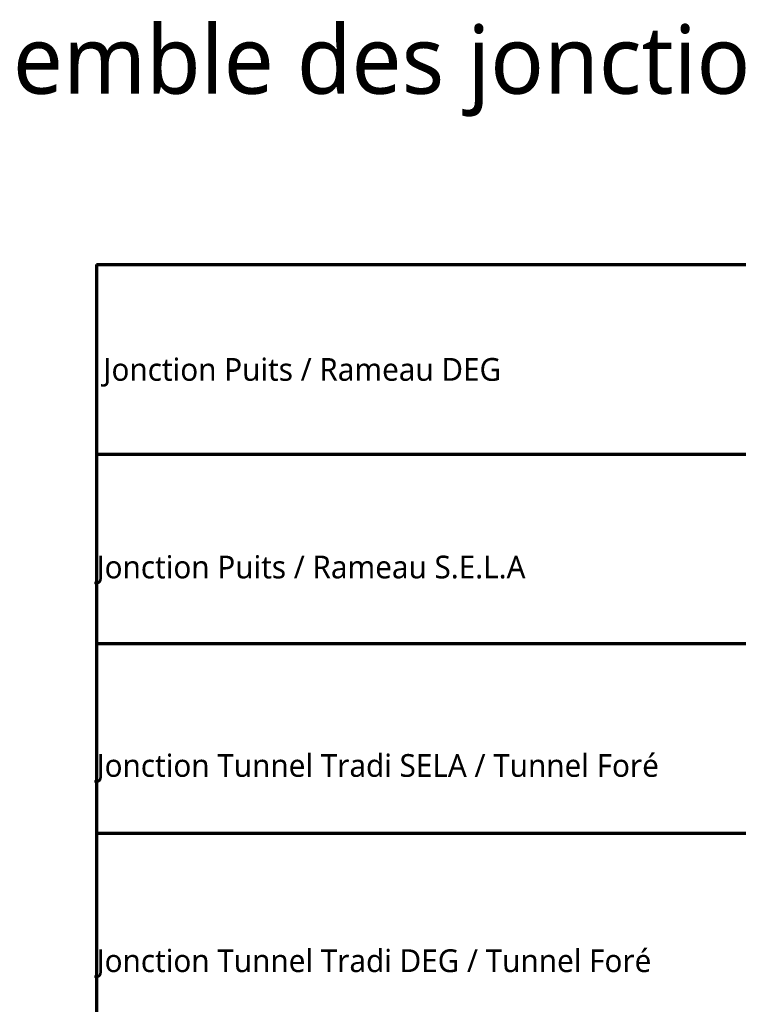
# Model space of a CAD drawing. Header units: millimetres. Extents: x -3314 to 21255525, y -15000 to 1735000.
# Tile 28 of 108: x 8383 to 11544, y 8795 to 13126. Entities that reach past the tile are written whole.
import ezdxf

# ---------------------------------------------------------------- set-up
doc = ezdxf.new("R2010")
doc.units = ezdxf.units.MM
doc.linetypes.add('CONTINU', pattern=[0])
doc.layers.add('Dessin_TEXTES', color=7, linetype='CONTINU')
doc.styles.add('Arial', font='segoeui.ttf')

msp = doc.modelspace()

# ---------------------------------------------------------------- linework, layer by layer
at = {"layer": 'Defpoints', "lineweight": 70}
for p, q in [((8721.2504, 12048.9435), (14273.133, 12048.9435)), ((8721.2504, 12048.9435), (8721.2504, 4548.0837)), ((8721.2504, 11215.5146), (14273.133, 11215.5146)), ((9841.2504, 11215.5146), (14273.133, 11215.5146)), ((8721.2504, 10382.0857), (14273.133, 10382.0857)), ((8721.2504, 9548.6569), (14273.133, 9548.6569))]:
    msp.add_line(p, q, dxfattribs=at)

# ---------------------------------------------------------------- texts
at = {"layer": 'Dessin_TEXTES', "style": 'Arial'}
for s, height, p in [('Ensemble des jonctions entre Ouvrages', 300, (7707.5504, 12800.6435)), ('Jonction Puits / Rameau DEG', 100, (8751.4962, 11538.1279)), ('Jonction Puits / Rameau S.E.L.A', 100, (8721.2504, 10668.9398)), ('Jonction Tunnel Tradi SELA / Tunnel Foré', 100, (8721.2504, 9795.9396)), ('Jonction Tunnel Tradi DEG / Tunnel Foré', 100, (8721.2504, 8937.2146))]:
    msp.add_text(s, height=height, dxfattribs=at).set_placement(p)

doc.saveas('drawing.dxf')
